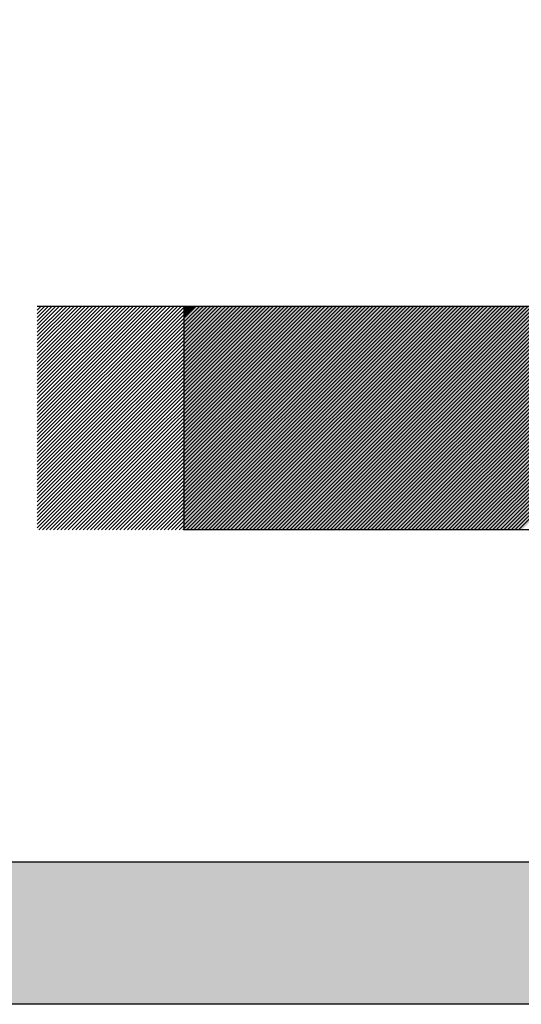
# Model space of a CAD drawing. Header units: inches. Extents: x -0.5 to 0.5, y -0.75 to 0.75.
# Tile 2 of 6: x -0.24 to -0.06, y -0.75 to -0.41. Entities that reach past the tile are written whole.
import ezdxf

# ---------------------------------------------------------------- set-up
doc = ezdxf.new("R2010")
doc.units = ezdxf.units.IN
doc.header["$MEASUREMENT"] = 0

msp = doc.modelspace()

# ---------------------------------------------------------------- hatches: boundary and pattern name
h = msp.add_hatch(color=7)
edge = h.paths.add_edge_path()
edge.add_line((-0.44304, 0.75208), (0.44304, 0.75208))
edge.add_spline(control_points=[(0.44304, 0.75208), (0.45814, 0.75208), (0.47263, 0.74608), (0.48332, 0.7354), (0.494, 0.72472), (0.5, 0.71023), (0.5, 0.69512)], knot_values=[0, 0, 0, 0, 1, 1, 1, 2, 2, 2, 2], degree=3, periodic=0)
edge.add_line((0.5, 0.69512), (0.5, -0.69512))
edge.add_spline(control_points=[(0.5, -0.69512), (0.5, -0.72658), (0.4745, -0.75208), (0.44304, -0.75208)], knot_values=[0, 0, 0, 0, 1, 1, 1, 1], degree=3, periodic=0)
edge.add_line((0.44304, -0.75208), (-0.44304, -0.75208))
edge.add_spline(control_points=[(-0.44304, -0.75208), (-0.4745, -0.75208), (-0.5, -0.72658), (-0.5, -0.69512)], knot_values=[0, 0, 0, 0, 1, 1, 1, 1], degree=3, periodic=0)
edge.add_line((-0.5, -0.69512), (-0.5, 0.69512))
edge.add_spline(control_points=[(-0.5, 0.69512), (-0.5, 0.72658), (-0.4745, 0.75208), (-0.44304, 0.75208)], knot_values=[0, 0, 0, 0, 1, 1, 1, 1], degree=3, periodic=0)
edge = h.paths.add_edge_path(flags=0)
edge.add_line((-0.39315, 0.70219), (0.39315, 0.70219))
edge.add_spline(control_points=[(0.39315, 0.70219), (0.42461, 0.70219), (0.45011, 0.67669), (0.45011, 0.64523)], knot_values=[0, 0, 0, 0, 1, 1, 1, 1], degree=3, periodic=0)
edge.add_line((0.45011, 0.64523), (0.45011, -0.64523))
edge.add_spline(control_points=[(0.45011, -0.64523), (0.45011, -0.67669), (0.42461, -0.70219), (0.39315, -0.70219)], knot_values=[0, 0, 0, 0, 1, 1, 1, 1], degree=3, periodic=0)
edge.add_line((0.39315, -0.70219), (-0.39315, -0.70219))
edge.add_spline(control_points=[(-0.39315, -0.70219), (-0.42461, -0.70219), (-0.45011, -0.67669), (-0.45011, -0.64523)], knot_values=[0, 0, 0, 0, 1, 1, 1, 1], degree=3, periodic=0)
edge.add_line((-0.45011, -0.64523), (-0.45011, 0.64523))
edge.add_spline(control_points=[(-0.45011, 0.64523), (-0.45011, 0.67669), (-0.42461, 0.70219), (-0.39315, 0.70219)], knot_values=[0, 0, 0, 0, 1, 1, 1, 1], degree=3, periodic=0)
for points in [[(-0.17899, -0.58436), (-0.10178, -0.50741), (-0.10053, -0.50741), (-0.179, -0.58562), (-0.17899, -0.58436)], [(-0.179, -0.58562), (-0.10053, -0.50741), (-0.09928, -0.50741), (-0.17849, -0.58562), (-0.179, -0.58562)], [(-0.17898, -0.5831), (-0.10329, -0.50741), (-0.10178, -0.50741), (-0.17899, -0.58436), (-0.17898, -0.5831)], [(-0.17897, -0.58184), (-0.10454, -0.50741), (-0.10329, -0.50741), (-0.17898, -0.5831), (-0.17897, -0.58184)], [(-0.17896, -0.58034), (-0.10579, -0.50741), (-0.10454, -0.50741), (-0.17897, -0.58184), (-0.17896, -0.58034)], [(-0.17895, -0.57908), (-0.10705, -0.50741), (-0.10579, -0.50741), (-0.17896, -0.58034), (-0.17895, -0.57908)], [(-0.17895, -0.57783), (-0.1083, -0.50741), (-0.10705, -0.50741), (-0.17895, -0.57908), (-0.17895, -0.57783)], [(-0.17894, -0.57657), (-0.10955, -0.50741), (-0.1083, -0.50741), (-0.17895, -0.57783), (-0.17894, -0.57657)], [(-0.17893, -0.57528), (-0.11106, -0.50741), (-0.10955, -0.50741), (-0.17894, -0.57657), (-0.17893, -0.57528)], [(-0.17892, -0.57402), (-0.11231, -0.50741), (-0.11106, -0.50741), (-0.17893, -0.57528), (-0.17892, -0.57402)], [(-0.17891, -0.57254), (-0.11356, -0.50741), (-0.11231, -0.50741), (-0.17892, -0.57402), (-0.17891, -0.57254)], [(-0.1789, -0.57129), (-0.11482, -0.50741), (-0.11356, -0.50741), (-0.17891, -0.57254), (-0.1789, -0.57129)], [(-0.1789, -0.57003), (-0.11607, -0.50741), (-0.11482, -0.50741), (-0.1789, -0.57129), (-0.1789, -0.57003)], [(-0.17889, -0.56877), (-0.11733, -0.50741), (-0.11607, -0.50741), (-0.1789, -0.57003), (-0.17889, -0.56877)], [(-0.17888, -0.56751), (-0.11858, -0.50741), (-0.11733, -0.50741), (-0.17889, -0.56877), (-0.17888, -0.56751)], [(-0.17887, -0.56619), (-0.12008, -0.50741), (-0.11858, -0.50741), (-0.17888, -0.56751), (-0.17887, -0.56619)], [(-0.17886, -0.56475), (-0.12134, -0.50741), (-0.12008, -0.50741), (-0.17887, -0.56619), (-0.17886, -0.56475)], [(-0.17885, -0.56349), (-0.12259, -0.50741), (-0.12134, -0.50741), (-0.17886, -0.56475), (-0.17885, -0.56349)], [(-0.17885, -0.56223), (-0.12384, -0.50741), (-0.12259, -0.50741), (-0.17885, -0.56349), (-0.17885, -0.56223)], [(-0.17884, -0.56098), (-0.1251, -0.50741), (-0.12384, -0.50741), (-0.17885, -0.56223), (-0.17884, -0.56098)], [(-0.17883, -0.55972), (-0.12635, -0.50741), (-0.1251, -0.50741), (-0.17884, -0.56098), (-0.17883, -0.55972)], [(-0.17882, -0.55837), (-0.12785, -0.50741), (-0.12635, -0.50741), (-0.17883, -0.55972), (-0.17882, -0.55837)], [(-0.17881, -0.55695), (-0.12911, -0.50741), (-0.12785, -0.50741), (-0.17882, -0.55837), (-0.17881, -0.55695)], [(-0.1788, -0.55569), (-0.13036, -0.50741), (-0.12911, -0.50741), (-0.17881, -0.55695), (-0.1788, -0.55569)], [(-0.1788, -0.55444), (-0.13161, -0.50741), (-0.13036, -0.50741), (-0.1788, -0.55569), (-0.1788, -0.55444)], [(-0.17879, -0.55318), (-0.13287, -0.50741), (-0.13161, -0.50741), (-0.1788, -0.55444), (-0.17879, -0.55318)], [(-0.17878, -0.55192), (-0.13412, -0.50741), (-0.13287, -0.50741), (-0.17879, -0.55318), (-0.17878, -0.55192)], [(-0.17877, -0.55055), (-0.13563, -0.50741), (-0.13412, -0.50741), (-0.17878, -0.55192), (-0.17877, -0.55055)], [(-0.17876, -0.54915), (-0.13688, -0.50741), (-0.13563, -0.50741), (-0.17877, -0.55055), (-0.17876, -0.54915)], [(-0.17875, -0.5479), (-0.13813, -0.50741), (-0.13688, -0.50741), (-0.17876, -0.54915), (-0.17875, -0.5479)], [(-0.17875, -0.54664), (-0.13939, -0.50741), (-0.13813, -0.50741), (-0.17875, -0.5479), (-0.17875, -0.54664)], [(-0.17874, -0.54538), (-0.14064, -0.50741), (-0.13939, -0.50741), (-0.17875, -0.54664), (-0.17874, -0.54538)], [(-0.17873, -0.54412), (-0.14189, -0.50741), (-0.14064, -0.50741), (-0.17874, -0.54538), (-0.17873, -0.54412)], [(-0.17872, -0.54273), (-0.1434, -0.50741), (-0.14189, -0.50741), (-0.17873, -0.54412), (-0.17872, -0.54273)], [(-0.17871, -0.54136), (-0.14465, -0.50741), (-0.1434, -0.50741), (-0.17872, -0.54273), (-0.17871, -0.54136)], [(-0.1787, -0.5401), (-0.1459, -0.50741), (-0.14465, -0.50741), (-0.17871, -0.54136), (-0.1787, -0.5401)], [(-0.1787, -0.53884), (-0.14716, -0.50741), (-0.1459, -0.50741), (-0.1787, -0.5401), (-0.1787, -0.53884)], [(-0.17869, -0.53759), (-0.14841, -0.50741), (-0.14716, -0.50741), (-0.1787, -0.53884), (-0.17869, -0.53759)], [(-0.17868, -0.53633), (-0.14966, -0.50741), (-0.14841, -0.50741), (-0.17869, -0.53759), (-0.17868, -0.53633)], [(-0.17867, -0.53491), (-0.15117, -0.50741), (-0.14966, -0.50741), (-0.17868, -0.53633), (-0.17867, -0.53491)], [(-0.17866, -0.53356), (-0.15242, -0.50741), (-0.15117, -0.50741), (-0.17867, -0.53491), (-0.17866, -0.53356)], [(-0.17865, -0.5323), (-0.15368, -0.50741), (-0.15242, -0.50741), (-0.17866, -0.53356), (-0.17865, -0.5323)], [(-0.17865, -0.53104), (-0.15493, -0.50741), (-0.15368, -0.50741), (-0.17865, -0.5323), (-0.17865, -0.53104)], [(-0.17864, -0.52978), (-0.15618, -0.50741), (-0.15493, -0.50741), (-0.17865, -0.53104), (-0.17864, -0.52978)], [(-0.17863, -0.52853), (-0.15744, -0.50741), (-0.15618, -0.50741), (-0.17864, -0.52978), (-0.17863, -0.52853)], [(-0.17862, -0.52709), (-0.15894, -0.50741), (-0.15744, -0.50741), (-0.17863, -0.52853), (-0.17862, -0.52709)], [(-0.17861, -0.52576), (-0.16019, -0.50741), (-0.15894, -0.50741), (-0.17862, -0.52709), (-0.17861, -0.52576)], [(-0.1786, -0.5245), (-0.16145, -0.50741), (-0.16019, -0.50741), (-0.17861, -0.52576), (-0.1786, -0.5245)], [(-0.1786, -0.52324), (-0.1627, -0.50741), (-0.16145, -0.50741), (-0.1786, -0.5245), (-0.1786, -0.52324)], [(-0.17859, -0.52198), (-0.16395, -0.50741), (-0.1627, -0.50741), (-0.1786, -0.52324), (-0.17859, -0.52198)], [(-0.17858, -0.52073), (-0.16521, -0.50741), (-0.16395, -0.50741), (-0.17859, -0.52198), (-0.17858, -0.52073)], [(-0.17857, -0.51926), (-0.16671, -0.50741), (-0.16521, -0.50741), (-0.17858, -0.52073), (-0.17857, -0.51926)], [(-0.17856, -0.51796), (-0.16797, -0.50741), (-0.16671, -0.50741), (-0.17857, -0.51926), (-0.17856, -0.51796)], [(-0.17855, -0.5167), (-0.16922, -0.50741), (-0.16797, -0.50741), (-0.17856, -0.51796), (-0.17855, -0.5167)], [(-0.17855, -0.51545), (-0.17047, -0.50741), (-0.16922, -0.50741), (-0.17855, -0.5167), (-0.17855, -0.51545)], [(-0.17854, -0.51419), (-0.17173, -0.50741), (-0.17047, -0.50741), (-0.17855, -0.51545), (-0.17854, -0.51419)], [(-0.17853, -0.51293), (-0.17298, -0.50741), (-0.17173, -0.50741), (-0.17854, -0.51419), (-0.17853, -0.51293)], [(-0.17852, -0.51144), (-0.17448, -0.50741), (-0.17298, -0.50741), (-0.17853, -0.51293), (-0.17852, -0.51144)], [(-0.17851, -0.51017), (-0.17574, -0.50741), (-0.17448, -0.50741), (-0.17852, -0.51144), (-0.17851, -0.51017)], [(-0.1785, -0.50891), (-0.17699, -0.50741), (-0.17574, -0.50741), (-0.17851, -0.51017), (-0.1785, -0.50891)], [(-0.17699, -0.50741), (-0.1785, -0.50891), (-0.17849, -0.50741), (-0.17699, -0.50741)], [(-0.17849, -0.58562), (-0.09928, -0.50741), (-0.09802, -0.50741), (-0.17649, -0.58562), (-0.17849, -0.58562)], [(-0.17649, -0.58562), (-0.09802, -0.50741), (-0.09677, -0.50741), (-0.17498, -0.58562), (-0.17649, -0.58562)], [(-0.17498, -0.58562), (-0.09677, -0.50741), (-0.09551, -0.50741), (-0.17373, -0.58562), (-0.17498, -0.58562)], [(-0.17373, -0.58562), (-0.09551, -0.50741), (-0.09401, -0.50741), (-0.17248, -0.58562), (-0.17373, -0.58562)], [(-0.17248, -0.58562), (-0.09401, -0.50741), (-0.09276, -0.50741), (-0.17122, -0.58562), (-0.17248, -0.58562)], [(-0.17122, -0.58562), (-0.09276, -0.50741), (-0.0915, -0.50741), (-0.16997, -0.58562), (-0.17122, -0.58562)], [(-0.16997, -0.58562), (-0.0915, -0.50741), (-0.09025, -0.50741), (-0.16872, -0.58562), (-0.16997, -0.58562)], [(-0.16872, -0.58562), (-0.09025, -0.50741), (-0.089, -0.50741), (-0.16721, -0.58562), (-0.16872, -0.58562)], [(-0.16721, -0.58562), (-0.089, -0.50741), (-0.08774, -0.50741), (-0.16596, -0.58562), (-0.16721, -0.58562)], [(-0.16596, -0.58562), (-0.08774, -0.50741), (-0.08624, -0.50741), (-0.16471, -0.58562), (-0.16596, -0.58562)], [(-0.16471, -0.58562), (-0.08624, -0.50741), (-0.08499, -0.50741), (-0.16345, -0.58562), (-0.16471, -0.58562)], [(-0.16345, -0.58562), (-0.08499, -0.50741), (-0.08373, -0.50741), (-0.1622, -0.58562), (-0.16345, -0.58562)], [(-0.1622, -0.58562), (-0.08373, -0.50741), (-0.08248, -0.50741), (-0.16095, -0.58562), (-0.1622, -0.58562)], [(-0.16095, -0.58562), (-0.08248, -0.50741), (-0.08123, -0.50741), (-0.15944, -0.58562), (-0.16095, -0.58562)], [(-0.15944, -0.58562), (-0.08123, -0.50741), (-0.07997, -0.50741), (-0.15819, -0.58562), (-0.15944, -0.58562)], [(-0.15819, -0.58562), (-0.07997, -0.50741), (-0.07847, -0.50741), (-0.15693, -0.58562), (-0.15819, -0.58562)], [(-0.15693, -0.58562), (-0.07847, -0.50741), (-0.07721, -0.50741), (-0.15568, -0.58562), (-0.15693, -0.58562)], [(-0.15568, -0.58562), (-0.07721, -0.50741), (-0.07596, -0.50741), (-0.15443, -0.58562), (-0.15568, -0.58562)], [(-0.15443, -0.58562), (-0.07596, -0.50741), (-0.07471, -0.50741), (-0.15317, -0.58562), (-0.15443, -0.58562)], [(-0.15317, -0.58562), (-0.07471, -0.50741), (-0.07345, -0.50741), (-0.15167, -0.58562), (-0.15317, -0.58562)], [(-0.15167, -0.58562), (-0.07345, -0.50741), (-0.0722, -0.50741), (-0.15042, -0.58562), (-0.15167, -0.58562)], [(-0.15042, -0.58562), (-0.0722, -0.50741), (-0.0707, -0.50741), (-0.14916, -0.58562), (-0.15042, -0.58562)], [(-0.14916, -0.58562), (-0.0707, -0.50741), (-0.06944, -0.50741), (-0.14791, -0.58562), (-0.14916, -0.58562)], [(-0.14791, -0.58562), (-0.06944, -0.50741), (-0.06819, -0.50741), (-0.14666, -0.58562), (-0.14791, -0.58562)], [(-0.14666, -0.58562), (-0.06819, -0.50741), (-0.06694, -0.50741), (-0.1454, -0.58562), (-0.14666, -0.58562)], [(-0.1454, -0.58562), (-0.06694, -0.50741), (-0.06568, -0.50741), (-0.14415, -0.58562), (-0.1454, -0.58562)], [(-0.14415, -0.58562), (-0.06568, -0.50741), (-0.06443, -0.50741), (-0.14265, -0.58562), (-0.14415, -0.58562)], [(-0.14265, -0.58562), (-0.06443, -0.50741), (-0.06292, -0.50741), (-0.14139, -0.58562), (-0.14265, -0.58562)], [(-0.14139, -0.58562), (-0.06292, -0.50741), (-0.06167, -0.50741), (-0.14014, -0.58562), (-0.14139, -0.58562)], [(-0.14014, -0.58562), (-0.06167, -0.50741), (-0.06042, -0.50741), (-0.13888, -0.58562), (-0.14014, -0.58562)], [(-0.13888, -0.58562), (-0.06042, -0.50741), (-0.05916, -0.50741), (-0.13763, -0.58562), (-0.13888, -0.58562)], [(-0.13763, -0.58562), (-0.05916, -0.50741), (-0.05791, -0.50741), (-0.13638, -0.58562), (-0.13763, -0.58562)], [(-0.13638, -0.58562), (-0.05791, -0.50741), (-0.05666, -0.50741), (-0.13487, -0.58562), (-0.13638, -0.58562)], [(-0.13487, -0.58562), (-0.05666, -0.50741), (-0.05515, -0.50741), (-0.13362, -0.58562), (-0.13487, -0.58562)], [(-0.13362, -0.58562), (-0.05515, -0.50741), (-0.0539, -0.50741), (-0.13237, -0.58562), (-0.13362, -0.58562)], [(-0.13237, -0.58562), (-0.0539, -0.50741), (-0.05265, -0.50741), (-0.13111, -0.58562), (-0.13237, -0.58562)], [(-0.13111, -0.58562), (-0.05265, -0.50741), (-0.05139, -0.50741), (-0.12986, -0.58562), (-0.13111, -0.58562)], [(-0.12986, -0.58562), (-0.05139, -0.50741), (-0.05014, -0.50741), (-0.12861, -0.58562), (-0.12986, -0.58562)], [(-0.12861, -0.58562), (-0.05014, -0.50741), (-0.04889, -0.50741), (-0.1271, -0.58562), (-0.12861, -0.58562)], [(-0.1271, -0.58562), (-0.04889, -0.50741), (-0.04738, -0.50741), (-0.12585, -0.58562), (-0.1271, -0.58562)], [(-0.12585, -0.58562), (-0.04738, -0.50741), (-0.04613, -0.50741), (-0.1246, -0.58562), (-0.12585, -0.58562)], [(-0.1246, -0.58562), (-0.04613, -0.50741), (-0.04487, -0.50741), (-0.12334, -0.58562), (-0.1246, -0.58562)], [(-0.12334, -0.58562), (-0.04487, -0.50741), (-0.04362, -0.50741), (-0.12209, -0.58562), (-0.12334, -0.58562)], [(-0.12209, -0.58562), (-0.04362, -0.50741), (-0.04237, -0.50741), (-0.12083, -0.58562), (-0.12209, -0.58562)], [(-0.12083, -0.58562), (-0.04237, -0.50741), (-0.04111, -0.50741), (-0.11933, -0.58562), (-0.12083, -0.58562)], [(-0.11933, -0.58562), (-0.04111, -0.50741), (-0.03961, -0.50741), (-0.11808, -0.58562), (-0.11933, -0.58562)], [(-0.11808, -0.58562), (-0.03961, -0.50741), (-0.03836, -0.50741), (-0.11682, -0.58562), (-0.11808, -0.58562)], [(-0.11682, -0.58562), (-0.03836, -0.50741), (-0.0371, -0.50741), (-0.11557, -0.58562), (-0.11682, -0.58562)], [(-0.11557, -0.58562), (-0.0371, -0.50741), (-0.03585, -0.50741), (-0.11432, -0.58562), (-0.11557, -0.58562)], [(-0.11432, -0.58562), (-0.03585, -0.50741), (-0.0346, -0.50741), (-0.11306, -0.58562), (-0.11432, -0.58562)], [(-0.11306, -0.58562), (-0.0346, -0.50741), (-0.03334, -0.50741), (-0.11156, -0.58562), (-0.11306, -0.58562)], [(-0.11156, -0.58562), (-0.03334, -0.50741), (-0.03184, -0.50741), (-0.11031, -0.58562), (-0.11156, -0.58562)], [(-0.11031, -0.58562), (-0.03184, -0.50741), (-0.03058, -0.50741), (-0.10905, -0.58562), (-0.11031, -0.58562)], [(-0.10905, -0.58562), (-0.03058, -0.50741), (-0.02933, -0.50741), (-0.1078, -0.58562), (-0.10905, -0.58562)], [(-0.1078, -0.58562), (-0.02933, -0.50741), (-0.02808, -0.50741), (-0.10655, -0.58562), (-0.1078, -0.58562)], [(-0.10655, -0.58562), (-0.02808, -0.50741), (-0.02682, -0.50741), (-0.10529, -0.58562), (-0.10655, -0.58562)], [(-0.10529, -0.58562), (-0.02682, -0.50741), (-0.02557, -0.50741), (-0.10379, -0.58562), (-0.10529, -0.58562)], [(-0.10379, -0.58562), (-0.02557, -0.50741), (-0.02432, -0.50741), (-0.10253, -0.58562), (-0.10379, -0.58562)], [(-0.10253, -0.58562), (-0.02432, -0.50741), (-0.02281, -0.50741), (-0.10128, -0.58562), (-0.10253, -0.58562)], [(-0.10128, -0.58562), (-0.02281, -0.50741), (-0.02156, -0.50741), (-0.10003, -0.58562), (-0.10128, -0.58562)], [(-0.10003, -0.58562), (-0.02156, -0.50741), (-0.02031, -0.50741), (-0.09877, -0.58562), (-0.10003, -0.58562)], [(-0.09877, -0.58562), (-0.02031, -0.50741), (-0.01905, -0.50741), (-0.09752, -0.58562), (-0.09877, -0.58562)], [(-0.09752, -0.58562), (-0.01905, -0.50741), (-0.0178, -0.50741), (-0.09602, -0.58562), (-0.09752, -0.58562)], [(-0.09602, -0.58562), (-0.0178, -0.50741), (-0.01655, -0.50741), (-0.09476, -0.58562), (-0.09602, -0.58562)], [(-0.09476, -0.58562), (-0.01655, -0.50741), (-0.01504, -0.50741), (-0.09351, -0.58562), (-0.09476, -0.58562)], [(-0.09351, -0.58562), (-0.01504, -0.50741), (-0.01379, -0.50741), (-0.09226, -0.58562), (-0.09351, -0.58562)], [(-0.09226, -0.58562), (-0.01379, -0.50741), (-0.01253, -0.50741), (-0.091, -0.58562), (-0.09226, -0.58562)], [(-0.091, -0.58562), (-0.01253, -0.50741), (-0.01128, -0.50741), (-0.08975, -0.58562), (-0.091, -0.58562)], [(-0.08975, -0.58562), (-0.01128, -0.50741), (-0.01003, -0.50741), (-0.08824, -0.58562), (-0.08975, -0.58562)], [(-0.08824, -0.58562), (-0.01003, -0.50741), (-0.00877, -0.50741), (-0.08699, -0.58562), (-0.08824, -0.58562)], [(-0.08699, -0.58562), (-0.00877, -0.50741), (-0.00727, -0.50741), (-0.08574, -0.58562), (-0.08699, -0.58562)], [(-0.08574, -0.58562), (-0.00727, -0.50741), (-0.00602, -0.50741), (-0.08448, -0.58562), (-0.08574, -0.58562)], [(-0.08448, -0.58562), (-0.00602, -0.50741), (-0.00476, -0.50741), (-0.08323, -0.58562), (-0.08448, -0.58562)], [(-0.08323, -0.58562), (-0.00476, -0.50741), (-0.00351, -0.50741), (-0.08198, -0.58562), (-0.08323, -0.58562)], [(-0.08198, -0.58562), (-0.00351, -0.50741), (-0.00226, -0.50741), (-0.08047, -0.58562), (-0.08198, -0.58562)], [(-0.08047, -0.58562), (-0.00226, -0.50741), (-0.001, -0.50741), (-0.07922, -0.58562), (-0.08047, -0.58562)], [(-0.07922, -0.58562), (-0.001, -0.50741), (0.0005, -0.50741), (-0.07797, -0.58562), (-0.07922, -0.58562)], [(-0.07797, -0.58562), (0.0005, -0.50741), (0.00175, -0.50741), (-0.07671, -0.58562), (-0.07797, -0.58562)], [(-0.07671, -0.58562), (0.00175, -0.50741), (0.00301, -0.50741), (-0.07546, -0.58562), (-0.07671, -0.58562)], [(-0.07546, -0.58562), (0.00301, -0.50741), (0.00426, -0.50741), (-0.07421, -0.58562), (-0.07546, -0.58562)], [(-0.07421, -0.58562), (0.00426, -0.50741), (0.00552, -0.50741), (-0.0727, -0.58562), (-0.07421, -0.58562)], [(-0.0727, -0.58562), (0.00552, -0.50741), (0.00677, -0.50741), (-0.07145, -0.58562), (-0.0727, -0.58562)], [(-0.07145, -0.58562), (0.00677, -0.50741), (0.00827, -0.50741), (-0.07019, -0.58562), (-0.07145, -0.58562)], [(-0.07019, -0.58562), (0.00827, -0.50741), (0.00953, -0.50741), (-0.06894, -0.58562), (-0.07019, -0.58562)], [(-0.06894, -0.58562), (0.00953, -0.50741), (0.01078, -0.50741), (-0.06769, -0.58562), (-0.06894, -0.58562)], [(-0.06769, -0.58562), (0.01078, -0.50741), (0.01203, -0.50741), (-0.06643, -0.58562), (-0.06769, -0.58562)], [(-0.06643, -0.58562), (0.01203, -0.50741), (0.01329, -0.50741), (-0.06493, -0.58562), (-0.06643, -0.58562)], [(-0.06493, -0.58562), (0.01329, -0.50741), (0.01454, -0.50741), (-0.06368, -0.58562), (-0.06493, -0.58562)], [(-0.06368, -0.58562), (0.01454, -0.50741), (0.01604, -0.50741), (-0.06242, -0.58562), (-0.06368, -0.58562)], [(-0.06242, -0.58562), (0.01604, -0.50741), (0.0173, -0.50741), (-0.06117, -0.58562), (-0.06242, -0.58562)], [(-0.06117, -0.58562), (0.0173, -0.50741), (0.01855, -0.50741), (-0.05992, -0.58562), (-0.06117, -0.58562)]]:
    msp.add_hatch(color=7).paths.add_polyline_path(points)

# ---------------------------------------------------------------- linework, layer by layer
at = {"color": 7}
for p, q in [((-0.23001, -0.50858), (-0.22874, -0.50731)), ((-0.23001, -0.50988), (-0.22745, -0.50731)), ((-0.23001, -0.51117), (-0.22615, -0.50731)), ((-0.23001, -0.51247), (-0.22486, -0.50731)), ((-0.23001, -0.51376), (-0.22356, -0.50731)), ((-0.23001, -0.51506), (-0.22227, -0.50731)), ((-0.23001, -0.51635), (-0.22097, -0.50731)), ((-0.23001, -0.51765), (-0.21968, -0.50731)), ((-0.23001, -0.51894), (-0.21839, -0.50731)), ((-0.23001, -0.52023), (-0.21709, -0.50731)), ((-0.23001, -0.52153), (-0.2158, -0.50731)), ((-0.23001, -0.52282), (-0.2145, -0.50731)), ((-0.23001, -0.52412), (-0.21321, -0.50731)), ((-0.23001, -0.52541), (-0.21191, -0.50731)), ((-0.23001, -0.52671), (-0.21062, -0.50731)), ((-0.23001, -0.528), (-0.20932, -0.50731)), ((-0.23001, -0.5293), (-0.20803, -0.50731)), ((-0.23001, -0.53059), (-0.20673, -0.50731)), ((-0.23001, -0.53189), (-0.20544, -0.50731)), ((-0.23001, -0.53318), (-0.20414, -0.50731)), ((-0.23001, -0.53448), (-0.20285, -0.50731)), ((-0.23001, -0.53577), (-0.20156, -0.50731)), ((-0.23001, -0.53706), (-0.20026, -0.50731)), ((-0.23001, -0.53836), (-0.19897, -0.50731)), ((-0.23001, -0.53965), (-0.19767, -0.50731)), ((-0.23001, -0.54095), (-0.19638, -0.50731)), ((-0.23001, -0.54224), (-0.19508, -0.50731)), ((-0.23001, -0.54354), (-0.19379, -0.50731)), ((-0.23001, -0.54483), (-0.19249, -0.50731)), ((-0.23001, -0.54613), (-0.1912, -0.50731)), ((-0.23001, -0.54742), (-0.1899, -0.50731)), ((-0.23001, -0.54872), (-0.18861, -0.50731)), ((-0.23001, -0.55001), (-0.18731, -0.50731)), ((-0.23001, -0.5513), (-0.18602, -0.50731)), ((-0.23001, -0.5526), (-0.18473, -0.50731)), ((-0.23001, -0.55389), (-0.18343, -0.50731)), ((-0.23001, -0.55519), (-0.18214, -0.50731)), ((-0.23001, -0.55648), (-0.18084, -0.50731)), ((-0.23001, -0.55778), (-0.17955, -0.50731)), ((-0.23001, -0.55907), (-0.17825, -0.50731)), ((-0.23001, -0.56037), (-0.17696, -0.50731)), ((-0.23001, -0.56166), (-0.17566, -0.50731)), ((-0.23001, -0.56296), (-0.17437, -0.50731)), ((-0.23001, -0.56425), (-0.17307, -0.50731)), ((-0.23001, -0.56555), (-0.17178, -0.50731)), ((-0.23001, -0.56684), (-0.17049, -0.50731)), ((-0.23001, -0.56813), (-0.16919, -0.50731)), ((-0.23001, -0.56943), (-0.1679, -0.50731)), ((-0.23001, -0.57072), (-0.1666, -0.50731)), ((-0.23001, -0.57202), (-0.16531, -0.50731)), ((-0.23001, -0.57331), (-0.16401, -0.50731)), ((-0.23001, -0.57461), (-0.16272, -0.50731)), ((-0.23001, -0.5759), (-0.16142, -0.50731)), ((-0.23001, -0.5772), (-0.16013, -0.50731)), ((-0.23001, -0.57849), (-0.15883, -0.50731)), ((-0.23001, -0.57979), (-0.15754, -0.50731)), ((-0.23001, -0.58108), (-0.15624, -0.50731)), ((-0.23001, -0.58238), (-0.15495, -0.50731)), ((-0.23001, -0.58367), (-0.15366, -0.50731)), ((-0.23001, -0.58496), (-0.15236, -0.50731)), ((0.13101, -0.50731), (-0.23001, -0.50731)), ((-0.22947, -0.58571), (-0.15107, -0.50731)), ((-0.22817, -0.58571), (-0.14977, -0.50731)), ((-0.22688, -0.58571), (-0.14848, -0.50731)), ((-0.22559, -0.58571), (-0.14718, -0.50731)), ((-0.22429, -0.58571), (-0.14589, -0.50731)), ((-0.223, -0.58571), (-0.14459, -0.50731)), ((-0.2217, -0.58571), (-0.1433, -0.50731)), ((-0.22041, -0.58571), (-0.142, -0.50731)), ((-0.21911, -0.58571), (-0.14071, -0.50731)), ((-0.21782, -0.58571), (-0.13941, -0.50731)), ((-0.21652, -0.58571), (-0.13812, -0.50731)), ((-0.21523, -0.58571), (-0.13683, -0.50731)), ((-0.21393, -0.58571), (-0.13553, -0.50731)), ((-0.21264, -0.58571), (-0.13424, -0.50731)), ((-0.21134, -0.58571), (-0.13294, -0.50731)), ((-0.21005, -0.58571), (-0.13165, -0.50731)), ((-0.20876, -0.58571), (-0.13035, -0.50731)), ((-0.20746, -0.58571), (-0.12906, -0.50731)), ((-0.20617, -0.58571), (-0.12776, -0.50731)), ((-0.20487, -0.58571), (-0.12647, -0.50731)), ((-0.20358, -0.58571), (-0.12517, -0.50731)), ((-0.20228, -0.58571), (-0.12388, -0.50731)), ((-0.20099, -0.58571), (-0.12258, -0.50731)), ((-0.19969, -0.58571), (-0.12129, -0.50731)), ((-0.1984, -0.58571), (-0.12, -0.50731)), ((-0.1971, -0.58571), (-0.1187, -0.50731)), ((-0.19581, -0.58571), (-0.11741, -0.50731)), ((-0.19451, -0.58571), (-0.11611, -0.50731)), ((-0.19322, -0.58571), (-0.11482, -0.50731)), ((-0.19193, -0.58571), (-0.11352, -0.50731)), ((-0.19063, -0.58571), (-0.11223, -0.50731)), ((-0.18934, -0.58571), (-0.11093, -0.50731)), ((-0.18804, -0.58571), (-0.10964, -0.50731)), ((-0.18675, -0.58571), (-0.10834, -0.50731)), ((-0.18545, -0.58571), (-0.10705, -0.50731)), ((-0.18416, -0.58571), (-0.10576, -0.50731)), ((-0.18286, -0.58571), (-0.10446, -0.50731)), ((-0.18157, -0.58571), (-0.10317, -0.50731)), ((-0.18027, -0.58571), (-0.10187, -0.50731)), ((-0.17898, -0.58571), (-0.10058, -0.50731)), ((-0.17853, -0.50731), (-0.17853, -0.58571)), ((-0.17853, -0.50731), (-0.17853, -0.58571)), ((-0.17769, -0.58571), (-0.09928, -0.50731)), ((-0.17639, -0.58571), (-0.09799, -0.50731)), ((-0.1751, -0.58571), (-0.09669, -0.50731)), ((-0.1738, -0.58571), (-0.0954, -0.50731)), ((-0.17251, -0.58571), (-0.0941, -0.50731)), ((-0.17121, -0.58571), (-0.09281, -0.50731)), ((-0.16992, -0.58571), (-0.09151, -0.50731)), ((-0.16862, -0.58571), (-0.09022, -0.50731)), ((-0.16733, -0.58571), (-0.08893, -0.50731)), ((-0.16603, -0.58571), (-0.08763, -0.50731)), ((-0.16474, -0.58571), (-0.08634, -0.50731)), ((-0.16344, -0.58571), (-0.08504, -0.50731)), ((-0.16215, -0.58571), (-0.08375, -0.50731)), ((-0.16086, -0.58571), (-0.08245, -0.50731)), ((-0.15956, -0.58571), (-0.08116, -0.50731)), ((-0.15827, -0.58571), (-0.07986, -0.50731)), ((-0.15697, -0.58571), (-0.07857, -0.50731)), ((-0.15568, -0.58571), (-0.07727, -0.50731)), ((-0.15438, -0.58571), (-0.07598, -0.50731)), ((-0.15309, -0.58571), (-0.07468, -0.50731)), ((-0.15179, -0.58571), (-0.07339, -0.50731)), ((-0.1505, -0.58571), (-0.0721, -0.50731)), ((-0.1492, -0.58571), (-0.0708, -0.50731)), ((-0.14791, -0.58571), (-0.06951, -0.50731)), ((-0.14661, -0.58571), (-0.06821, -0.50731)), ((-0.14532, -0.58571), (-0.06692, -0.50731)), ((-0.14403, -0.58571), (-0.06562, -0.50731)), ((-0.14273, -0.58571), (-0.06433, -0.50731)), ((-0.14144, -0.58571), (-0.06303, -0.50731)), ((-0.14014, -0.58571), (-0.06174, -0.50731)), ((-0.13885, -0.58571), (-0.06044, -0.50731)), ((-0.13755, -0.58571), (-0.05915, -0.50731)), ((-0.13626, -0.58571), (-0.05785, -0.50731)), ((-0.13496, -0.58571), (-0.05656, -0.50731)), ((-0.13367, -0.58571), (-0.05527, -0.50731)), ((-0.13237, -0.58571), (-0.05397, -0.50731)), ((-0.13108, -0.58571), (-0.05268, -0.50731)), ((-0.12978, -0.58571), (-0.05138, -0.50731)), ((-0.12849, -0.58571), (-0.05009, -0.50731)), ((-0.1272, -0.58571), (-0.04879, -0.50731)), ((-0.1259, -0.58571), (-0.0475, -0.50731)), ((-0.12461, -0.58571), (-0.0462, -0.50731)), ((-0.12331, -0.58571), (-0.04491, -0.50731)), ((-0.12202, -0.58571), (-0.04361, -0.50731)), ((-0.12072, -0.58571), (-0.04232, -0.50731)), ((-0.11943, -0.58571), (-0.04103, -0.50731)), ((-0.11813, -0.58571), (-0.03973, -0.50731)), ((-0.11684, -0.58571), (-0.03844, -0.50731)), ((-0.11554, -0.58571), (-0.03714, -0.50731)), ((-0.11425, -0.58571), (-0.03585, -0.50731)), ((-0.11296, -0.58571), (-0.03455, -0.50731)), ((-0.11166, -0.58571), (-0.03326, -0.50731)), ((-0.11037, -0.58571), (-0.03196, -0.50731)), ((-0.10907, -0.58571), (-0.03067, -0.50731)), ((-0.10778, -0.58571), (-0.02937, -0.50731)), ((-0.10648, -0.58571), (-0.02808, -0.50731)), ((-0.10519, -0.58571), (-0.02678, -0.50731)), ((-0.10389, -0.58571), (-0.02549, -0.50731)), ((-0.1026, -0.58571), (-0.0242, -0.50731)), ((-0.1013, -0.58571), (-0.0229, -0.50731)), ((-0.10001, -0.58571), (-0.02161, -0.50731)), ((-0.09871, -0.58571), (-0.02031, -0.50731)), ((-0.09742, -0.58571), (-0.01902, -0.50731)), ((-0.09613, -0.58571), (-0.01772, -0.50731)), ((-0.09483, -0.58571), (-0.01643, -0.50731)), ((-0.09354, -0.58571), (-0.01513, -0.50731)), ((-0.09224, -0.58571), (-0.01384, -0.50731)), ((-0.09095, -0.58571), (-0.01254, -0.50731)), ((-0.08965, -0.58571), (-0.01125, -0.50731)), ((-0.08836, -0.58571), (-0.00995, -0.50731)), ((-0.08706, -0.58571), (-0.00866, -0.50731)), ((-0.08577, -0.58571), (-0.00737, -0.50731)), ((-0.08447, -0.58571), (-0.00607, -0.50731)), ((-0.08318, -0.58571), (-0.00478, -0.50731)), ((-0.08188, -0.58571), (-0.00348, -0.50731)), ((-0.08059, -0.58571), (-0.00219, -0.50731)), ((-0.0793, -0.58571), (-0.00089, -0.50731)), ((-0.078, -0.58571), (0.0004, -0.50731)), ((-0.07671, -0.58571), (0.0017, -0.50731)), ((-0.07541, -0.58571), (0.00299, -0.50731)), ((-0.07412, -0.58571), (0.00429, -0.50731)), ((-0.07282, -0.58571), (0.00558, -0.50731)), ((-0.07153, -0.58571), (0.00688, -0.50731)), ((-0.07023, -0.58571), (0.00817, -0.50731)), ((-0.06894, -0.58571), (0.00946, -0.50731)), ((-0.06764, -0.58571), (0.01076, -0.50731)), ((-0.06635, -0.58571), (0.01205, -0.50731)), ((-0.06506, -0.58571), (0.01335, -0.50731)), ((-0.06376, -0.58571), (0.01464, -0.50731)), ((-0.06247, -0.58571), (0.01594, -0.50731)), ((-0.06117, -0.58571), (0.01723, -0.50731)), ((0.13101, -0.58571), (-0.17853, -0.58571))]:
    msp.add_line(p, q, dxfattribs=at)
for points in [[(0.39315, -0.70219), (-0.39315, -0.70219)], [(0.44304, -0.75208), (-0.44304, -0.75208)]]:
    msp.add_lwpolyline(points, dxfattribs=at)

doc.saveas('drawing.dxf')
